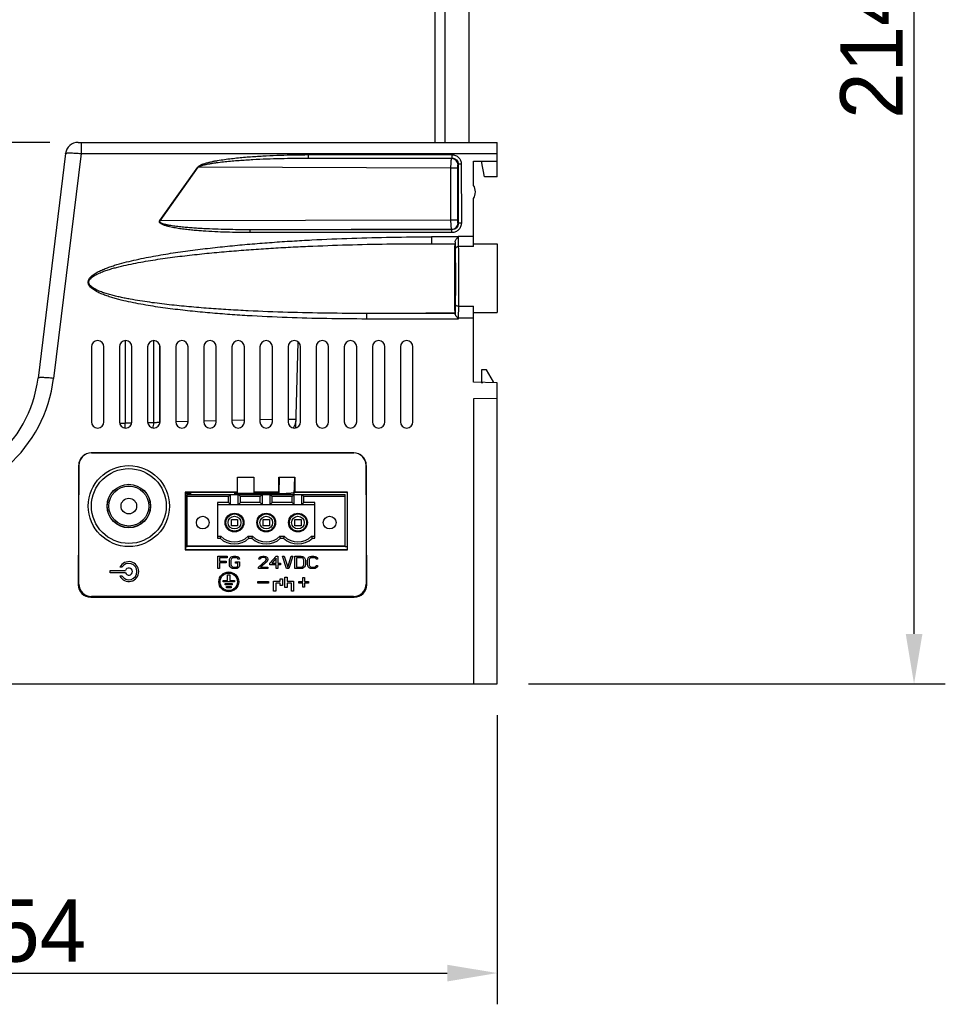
# Model space of a CAD drawing. Header units: millimetres. Extents: x 0 to 1189, y 0 to 841.
# Tile 6 of 8: x 729 to 877, y 169 to 326. Entities that reach past the tile are written whole.
import ezdxf

# ---------------------------------------------------------------- set-up
doc = ezdxf.new("R2010")
doc.units = ezdxf.units.MM
doc.header["$LTSCALE"] = 65.395
doc.header["$PDMODE"] = 3
doc.header["$PDSIZE"] = 0.01
doc.layers.get('0').update_dxf_attribs({"linetype": 'CONTINUOUS'})
doc.layers.get('Defpoints').update_dxf_attribs({"linetype": 'CONTINUOUS'})
for name, color, linetype in [('CRADLE_CASE_RH-SHAPE', 7, 'CONTINUOUS'), ('DC-005-SHAPE', 7, 'CONTINUOUS'), ('DIN_RAIL_LOCK-SHAPE', 7, 'CONTINUOUS'), ('FIX_GUIDE-SHAPE', 7, 'CONTINUOUS'), ('PCB-CRADLE_BASE-SHAPE', 7, 'CONTINUOUS'), ('TERMINAL_BLOCK_AG-SHAPE', 7, 'CONTINUOUS')]:
    doc.layers.add(name, color=color, linetype=linetype)
doc.styles.get("Standard").update_dxf_attribs({"font": 'gothic.ttf'})
doc.dimstyles.new('WALL', dxfattribs={"dimtxt": 10, "dimasz": 8, "dimexe": 5, "dimexo": 5, "dimgap": 1.5, "dimtad": 1, "dimtoh": 1, "dimdsep": 46, "dimtxsty": 'STANDARD', "dimcen": 0, "dimadec": 0, "dimazin": 0, "dimtp": 0.001, "dimtm": 0.001, "dimtfac": 1, "dimtofl": 0, "dimtmove": 0, "dimatfit": 3, "dimfxl": 1, "dimtolj": 1, "dimarcsym": 0})

# ---------------------------------------------------------------- blocks, each defined once
blk = doc.blocks.new('*D153')
at = {"color": 0, "lineweight": -2}
for p, q in [((733.79, 306.65), (592.25, 306.65)), ((597.25, 227.9), (597.25, 298.65)), ((641.43, 219.9), (592.25, 219.9))]:
    blk.add_line(p, q, dxfattribs=at)
at = {"color": 0}
for points in [[(595.91, 298.65), (598.58, 298.65), (597.25, 306.65)], [(595.91, 227.9), (598.58, 227.9), (597.25, 219.9)]]:
    blk.add_solid(points, dxfattribs=at)
at = {"layer": 'Defpoints', "color": 0}
for p in [(597.25, 306.65), (738.79, 306.65), (646.43, 219.9)]:
    blk.add_point(p, dxfattribs=at)
at = {"color": 0, "insert": (590.49, 263.01), "char_height": 10, "attachment_point": 5, "rotation": 90}
blk.add_mtext('\\A1;86.75', dxfattribs=at)
blk = doc.blocks.new('*D154')
at = {"color": 0, "lineweight": -2}
for p, q in [((651.43, 214.9), (651.43, 168.58)), ((805.43, 214.9), (805.43, 168.58)), ((659.43, 173.58), (797.43, 173.58))]:
    blk.add_line(p, q, dxfattribs=at)
at = {"color": 0}
for points in [[(659.43, 174.91), (659.43, 172.24), (651.43, 173.58)], [(797.43, 174.91), (797.43, 172.24), (805.43, 173.58)]]:
    blk.add_solid(points, dxfattribs=at)
at = {"layer": 'Defpoints', "color": 0}
for p in [(651.43, 219.9), (805.43, 219.9), (805.43, 173.58)]:
    blk.add_point(p, dxfattribs=at)
at = {"color": 0, "insert": (728.43, 180.33), "char_height": 10, "attachment_point": 5}
blk.add_mtext('\\A1;154', dxfattribs=at)
blk = doc.blocks.new('*D155')
at = {"color": 0, "lineweight": -2}
for p, q in [((761.12, 434.4), (877.17, 434.4)), ((872.17, 227.9), (872.17, 426.4)), ((810.43, 219.9), (877.17, 219.9))]:
    blk.add_line(p, q, dxfattribs=at)
at = {"color": 0}
for points in [[(870.84, 426.4), (873.51, 426.4), (872.17, 434.4)], [(870.84, 227.9), (873.51, 227.9), (872.17, 219.9)]]:
    blk.add_solid(points, dxfattribs=at)
at = {"layer": 'Defpoints', "color": 0}
for p in [(756.12, 434.4), (872.17, 434.4), (805.43, 219.9)]:
    blk.add_point(p, dxfattribs=at)
at = {"color": 0, "insert": (865.42, 327.15), "char_height": 10, "attachment_point": 5, "rotation": 90}
blk.add_mtext('\\A1;214.5', dxfattribs=at)

msp = doc.modelspace()

# ---------------------------------------------------------------- linework, layer by layer
at = {"layer": 'CRADLE_CASE_RH-SHAPE', "color": 7, "linetype": 'Continuous'}
for p, q in [((738.289, 306.647), (805.426, 306.647)), ((738.786, 306.647), (738.786, 304.856)), ((805.426, 301.147), (805.426, 306.647)), ((736.304, 304.891), (731.882, 268.88)), ((738.786, 304.856), (734.363, 268.837)), ((738.786, 304.856), (805.426, 304.856)), ((775.166, 304.685), (798.165, 304.685)), ((775.166, 304.685), (775.166, 304.133)), ((798.165, 304.685), (798.165, 304.133)), ((775.166, 304.133), (798.165, 304.133)), ((798.14, 304.059), (775.166, 304.133)), ((798.14, 304.059), (798.165, 304.133)), ((799.14, 303.059), (799.166, 303.137)), ((799.166, 303.137), (799.173, 293.658)), ((799.666, 303.189), (799.673, 293.71)), ((801.626, 303.647), (805.426, 303.647)), ((801.626, 299.764), (801.626, 303.647)), ((803.367, 301.147), (802.926, 303.647)), ((751.372, 294.142), (757.485, 302.707)), ((751.433, 294.098), (757.546, 302.664)), ((798.014, 302.534), (757.546, 302.664)), ((798.014, 294.198), (798.014, 302.534)), ((799.136, 294.215), (799.136, 302.551)), ((805.426, 301.147), (803.367, 301.147)), ((801.626, 289.952), (801.626, 297.664)), ((798.014, 294.198), (751.433, 294.098)), ((799.173, 293.658), (799.14, 293.724)), ((798.14, 292.724), (765.834, 292.655)), ((798.175, 292.655), (765.834, 292.655)), ((765.834, 292.207), (765.834, 292.655)), ((798.175, 292.207), (765.834, 292.207)), ((798.175, 292.655), (798.14, 292.724)), ((798.175, 292.207), (798.175, 292.655)), ((799.15, 291.525), (794.893, 291.525)), ((794.893, 291.525), (794.893, 290.424)), ((794.893, 290.424), (798.675, 290.424)), ((794.893, 290.424), (798.67, 290.38)), ((798.67, 290.38), (798.675, 290.424)), ((799.15, 291.525), (799.178, 291.582)), ((801.626, 291.582), (799.178, 291.582)), ((801.626, 290.397), (805.426, 290.397)), ((805.426, 290.397), (805.426, 279.397)), ((801.626, 289.952), (799.191, 289.952)), ((784.533, 279.25), (798.67, 279.415)), ((798.687, 279.25), (784.533, 279.25)), ((784.533, 278.358), (784.533, 279.25)), ((798.687, 279.25), (798.67, 279.415)), ((799.199, 280.403), (801.626, 280.403)), ((801.626, 268.214), (801.626, 280.403)), ((801.626, 279.397), (805.426, 279.397)), ((799.19, 278.358), (784.533, 278.358)), ((799.19, 278.56), (801.626, 278.56)), ((799.19, 278.56), (799.19, 278.358)), ((745.826, 274.891), (745.826, 261.648)), ((750.422, 261.737), (750.422, 274.897)), ((773.195, 260.936), (773.555, 274.673)), ((740.426, 273.897), (740.426, 261.897)), ((742.426, 261.897), (742.426, 273.897)), ((744.926, 273.897), (744.926, 261.897)), ((746.926, 261.897), (746.926, 273.897)), ((749.426, 273.897), (749.426, 261.897)), ((751.38, 261.794), (751.38, 274.19)), ((751.426, 261.897), (751.426, 273.897)), ((753.926, 273.897), (753.926, 261.897)), ((755.926, 261.897), (755.926, 273.897)), ((758.426, 273.897), (758.426, 261.897)), ((760.426, 261.897), (760.426, 273.897)), ((762.926, 273.897), (762.926, 261.897)), ((764.926, 261.897), (764.926, 273.897)), ((767.426, 273.897), (767.426, 261.897)), ((769.426, 261.897), (769.426, 273.897)), ((771.926, 273.897), (771.926, 261.897)), ((773.926, 261.897), (773.926, 273.897)), ((776.426, 273.897), (776.426, 261.897)), ((778.426, 261.897), (778.426, 273.897)), ((780.926, 273.897), (780.926, 261.897)), ((782.926, 261.897), (782.926, 273.897)), ((785.426, 273.897), (785.426, 261.897)), ((787.426, 261.897), (787.426, 273.897)), ((789.926, 273.897), (789.926, 261.897)), ((791.926, 261.897), (791.926, 273.897)), ((805.426, 268.147), (801.626, 268.214)), ((805.426, 219.897), (805.426, 268.147)), ((805.426, 265.647), (801.626, 265.581)), ((801.626, 265.581), (801.626, 219.897)), ((755.926, 261.913), (753.927, 261.86)), ((760.423, 262.031), (758.424, 261.978)), ((764.926, 262.148), (762.921, 262.096)), ((769.426, 262.266), (767.426, 262.214)), ((746.9, 261.676), (745.826, 261.648)), ((745.846, 260.902), (745.826, 261.648)), ((751.429, 261.795), (751.38, 261.794)), ((751.385, 261.619), (751.38, 261.794)), ((782.449, 256.918), (740.404, 256.918)), ((740.425, 256.897), (740.404, 256.918)), ((740.425, 256.897), (782.427, 256.897)), ((782.427, 256.897), (782.449, 256.918)), ((738.397, 254.927), (738.327, 235.797)), ((738.426, 254.898), (738.397, 254.927)), ((738.426, 235.896), (738.426, 254.898)), ((784.426, 254.898), (784.455, 254.927)), ((784.426, 254.898), (784.426, 235.896)), ((784.525, 235.797), (784.455, 254.927)), ((763.826, 252.997), (766.426, 252.997)), ((763.826, 250.597), (763.826, 252.997)), ((766.426, 252.997), (766.426, 250.597)), ((770.426, 252.997), (773.026, 252.997)), ((770.426, 250.597), (770.426, 252.997)), ((770.493, 252.995), (770.426, 250.436)), ((772.915, 250.247), (772.987, 252.998)), ((773.026, 252.997), (773.026, 250.597)), ((763.826, 250.597), (755.426, 250.597)), ((755.426, 250.597), (755.478, 250.545)), ((755.426, 250.597), (755.426, 241.397)), ((763.8, 250.545), (755.478, 250.545)), ((755.478, 250.545), (755.478, 241.45)), ((755.478, 250.436), (756.289, 250.436)), ((756.288, 250.545), (756.29, 250.247)), ((763.364, 250.545), (763.362, 250.247)), ((763.363, 250.436), (770.426, 250.436)), ((763.826, 250.597), (763.8, 250.545)), ((770.426, 250.597), (766.426, 250.597)), ((766.426, 250.597), (766.452, 250.545)), ((770.4, 250.545), (766.452, 250.545)), ((770.426, 250.597), (770.4, 250.545)), ((770.426, 250.436), (770.426, 250.247)), ((781.426, 250.597), (773.026, 250.597)), ((773.026, 250.597), (773.052, 250.545)), ((781.374, 250.545), (773.052, 250.545)), ((781.426, 250.597), (781.374, 250.545)), ((781.374, 250.545), (781.374, 241.45)), ((781.426, 241.397), (781.426, 250.597)), ((755.478, 248.197), (755.766, 248.197)), ((755.426, 241.397), (755.478, 241.45)), ((755.426, 241.397), (781.426, 241.397)), ((755.478, 241.45), (781.374, 241.45)), ((781.426, 241.397), (781.374, 241.45)), ((760.697, 240.374), (762.197, 240.374)), ((760.697, 238.374), (760.697, 240.374)), ((762.197, 240.118), (760.947, 240.118)), ((760.947, 240.118), (760.947, 239.565)), ((762.197, 240.374), (762.197, 240.118)), ((762.53, 239.693), (762.572, 239.906)), ((762.572, 239.906), (762.655, 240.076)), ((762.655, 240.076), (762.822, 240.246)), ((762.822, 239.863), (762.78, 239.693)), ((762.822, 240.246), (762.989, 240.331)), ((762.905, 239.991), (762.822, 239.863)), ((763.03, 240.076), (762.905, 239.991)), ((762.989, 240.331), (763.197, 240.374)), ((763.197, 240.118), (763.03, 240.076)), ((763.197, 240.374), (763.572, 240.374)), ((763.572, 240.118), (763.197, 240.118)), ((763.572, 240.374), (763.78, 240.331)), ((763.739, 240.076), (763.572, 240.118)), ((763.864, 239.991), (763.739, 240.076)), ((763.78, 240.331), (763.947, 240.246)), ((763.905, 239.863), (763.864, 239.991)), ((764.155, 239.863), (763.905, 239.863)), ((763.947, 240.246), (764.114, 240.076)), ((764.114, 240.076), (764.155, 239.863)), ((767.239, 239.906), (767.28, 240.076)), ((767.447, 239.906), (767.239, 239.906)), ((767.28, 240.076), (767.447, 240.246)), ((767.447, 240.246), (767.614, 240.331)), ((767.53, 240.033), (767.447, 239.906)), ((767.655, 240.118), (767.53, 240.033)), ((767.614, 240.331), (767.905, 240.374)), ((767.864, 240.161), (767.655, 240.118)), ((768.03, 240.161), (767.864, 240.161)), ((767.905, 240.374), (768.072, 240.374)), ((768.239, 240.118), (768.03, 240.161)), ((768.072, 240.374), (768.322, 240.331)), ((768.364, 240.033), (768.239, 240.118)), ((768.322, 240.331), (768.489, 240.246)), ((768.447, 239.906), (768.364, 240.033)), ((768.364, 239.65), (768.447, 239.821)), ((768.447, 239.821), (768.447, 239.906)), ((768.489, 240.246), (768.655, 240.076)), ((768.655, 240.076), (768.697, 239.906)), ((768.697, 239.821), (768.655, 239.65)), ((768.697, 239.906), (768.697, 239.821)), ((769.03, 239.225), (770.03, 240.374)), ((770.03, 240.033), (769.322, 239.225)), ((770.03, 240.374), (770.28, 240.374)), ((770.03, 239.225), (770.03, 240.033)), ((770.28, 240.374), (770.28, 239.225)), ((771.03, 240.374), (771.28, 240.374)), ((771.697, 238.374), (771.03, 240.374)), ((771.28, 240.374), (771.864, 238.629)), ((771.864, 238.629), (772.447, 240.374)), ((772.697, 240.374), (772.03, 238.374)), ((772.447, 240.374), (772.697, 240.374)), ((773.03, 240.374), (774.03, 240.374)), ((773.03, 238.374), (773.03, 240.374)), ((774.03, 240.118), (773.28, 240.118)), ((773.28, 240.118), (773.28, 238.629)), ((774.03, 240.374), (774.239, 240.331)), ((774.197, 240.076), (774.03, 240.118)), ((774.322, 239.991), (774.197, 240.076)), ((774.239, 240.331), (774.405, 240.246)), ((774.405, 239.863), (774.322, 239.991)), ((774.405, 240.246), (774.572, 240.076)), ((774.447, 239.693), (774.405, 239.863)), ((774.572, 240.076), (774.655, 239.906)), ((774.655, 239.906), (774.697, 239.693)), ((775.03, 239.693), (775.072, 239.906)), ((775.072, 239.906), (775.155, 240.076)), ((775.155, 240.076), (775.322, 240.246)), ((775.322, 239.863), (775.28, 239.693)), ((775.322, 240.246), (775.489, 240.331)), ((775.405, 239.991), (775.322, 239.863)), ((775.53, 240.076), (775.405, 239.991)), ((775.489, 240.331), (775.697, 240.374)), ((775.697, 240.118), (775.53, 240.076)), ((775.697, 240.374), (776.072, 240.374)), ((776.072, 240.118), (775.697, 240.118)), ((776.072, 240.374), (776.28, 240.331)), ((776.239, 240.076), (776.072, 240.118)), ((776.364, 239.991), (776.239, 240.076)), ((776.28, 240.331), (776.447, 240.246)), ((776.405, 239.863), (776.364, 239.991)), ((776.655, 239.863), (776.405, 239.863)), ((776.447, 240.246), (776.614, 240.076)), ((776.614, 240.076), (776.655, 239.863)), ((745.319, 238.589), (744.991, 238.589)), ((760.947, 238.374), (760.697, 238.374)), ((760.947, 239.565), (762.03, 239.565)), ((762.03, 239.31), (760.947, 239.31)), ((760.947, 239.31), (760.947, 238.374)), ((762.03, 239.565), (762.03, 239.31)), ((762.53, 239.055), (762.53, 239.693)), ((762.572, 238.842), (762.53, 239.055)), ((762.655, 238.672), (762.572, 238.842)), ((762.822, 238.501), (762.655, 238.672)), ((762.78, 239.693), (762.78, 239.055)), ((762.78, 239.055), (762.822, 238.884)), ((762.822, 238.884), (762.905, 238.757)), ((762.989, 238.416), (762.822, 238.501)), ((762.905, 238.757), (763.03, 238.672)), ((763.197, 238.374), (762.989, 238.416)), ((763.03, 238.672), (763.197, 238.629)), ((763.197, 238.629), (763.572, 238.629)), ((763.572, 238.374), (763.197, 238.374)), ((763.53, 239.48), (764.155, 239.48)), ((763.53, 239.225), (763.53, 239.48)), ((763.905, 239.225), (763.53, 239.225)), ((763.572, 238.629), (763.739, 238.672)), ((763.78, 238.416), (763.572, 238.374)), ((763.739, 238.672), (763.864, 238.757)), ((763.947, 238.501), (763.78, 238.416)), ((763.864, 238.757), (763.905, 238.884)), ((763.905, 238.884), (763.905, 239.225)), ((764.114, 238.672), (763.947, 238.501)), ((764.155, 238.842), (764.114, 238.672)), ((764.155, 239.48), (764.155, 238.842)), ((767.197, 238.586), (768.364, 239.65)), ((767.197, 238.374), (767.197, 238.586)), ((768.697, 238.374), (767.197, 238.374)), ((768.572, 239.523), (767.53, 238.586)), ((767.53, 238.586), (768.697, 238.586)), ((768.655, 239.65), (768.572, 239.523)), ((768.697, 238.586), (768.697, 238.374)), ((769.03, 238.969), (769.03, 239.225)), ((770.03, 238.969), (769.03, 238.969)), ((769.322, 239.225), (770.03, 239.225)), ((770.03, 238.374), (770.03, 238.969)), ((770.28, 238.374), (770.03, 238.374)), ((770.28, 239.225), (770.697, 239.225)), ((770.697, 238.969), (770.28, 238.969)), ((770.28, 238.969), (770.28, 238.374)), ((770.697, 239.225), (770.697, 238.969)), ((772.03, 238.374), (771.697, 238.374)), ((774.03, 238.374), (773.03, 238.374)), ((773.28, 238.629), (774.03, 238.629)), ((774.03, 238.629), (774.197, 238.672)), ((774.239, 238.416), (774.03, 238.374)), ((774.197, 238.672), (774.322, 238.757)), ((774.405, 238.501), (774.239, 238.416)), ((774.322, 238.757), (774.405, 238.884)), ((774.405, 238.884), (774.447, 239.055)), ((774.572, 238.672), (774.405, 238.501)), ((774.447, 239.055), (774.447, 239.693)), ((774.655, 238.842), (774.572, 238.672)), ((774.697, 239.055), (774.655, 238.842)), ((774.697, 239.693), (774.697, 239.055)), ((775.03, 239.055), (775.03, 239.693)), ((775.072, 238.842), (775.03, 239.055)), ((775.155, 238.672), (775.072, 238.842)), ((775.322, 238.501), (775.155, 238.672)), ((775.28, 239.693), (775.28, 239.055)), ((775.28, 239.055), (775.322, 238.884)), ((775.322, 238.884), (775.405, 238.757)), ((775.489, 238.416), (775.322, 238.501)), ((775.405, 238.757), (775.53, 238.672)), ((775.697, 238.374), (775.489, 238.416)), ((775.53, 238.672), (775.697, 238.629)), ((775.697, 238.629), (776.072, 238.629)), ((776.072, 238.374), (775.697, 238.374)), ((776.072, 238.629), (776.239, 238.672)), ((776.28, 238.416), (776.072, 238.374)), ((776.239, 238.672), (776.364, 238.757)), ((776.447, 238.501), (776.28, 238.416)), ((776.364, 238.757), (776.405, 238.884)), ((776.405, 238.884), (776.655, 238.884)), ((776.614, 238.672), (776.447, 238.501)), ((776.655, 238.884), (776.614, 238.672)), ((743.456, 238.082), (745.88, 238.082)), ((743.456, 237.713), (743.456, 238.082)), ((745.88, 237.713), (743.456, 237.713)), ((744.991, 237.206), (745.319, 237.206)), ((762.251, 237.382), (762.601, 237.382)), ((762.251, 236.456), (762.251, 237.382)), ((762.601, 237.382), (762.601, 236.456)), ((770.661, 236.711), (771.011, 236.711)), ((770.661, 236.343), (770.661, 236.711)), ((771.011, 236.711), (771.011, 235.661)), ((771.411, 237.026), (771.761, 237.026)), ((771.411, 235.346), (771.411, 237.026)), ((771.761, 237.026), (771.761, 236.343)), ((774.286, 236.956), (774.566, 236.956)), ((774.286, 236.326), (774.286, 236.956)), ((774.566, 236.956), (774.566, 236.326)), ((738.426, 235.896), (738.327, 235.797)), ((761.516, 236.456), (762.251, 236.456)), ((761.516, 236.256), (761.516, 236.456)), ((763.336, 236.256), (761.516, 236.256)), ((761.866, 235.976), (762.986, 235.976)), ((761.866, 235.766), (761.866, 235.976)), ((762.986, 235.766), (761.866, 235.766)), ((762.041, 235.486), (762.811, 235.486)), ((762.041, 235.276), (762.041, 235.486)), ((762.811, 235.276), (762.041, 235.276)), ((762.601, 236.456), (763.336, 236.456)), ((762.811, 235.486), (762.811, 235.276)), ((762.986, 235.976), (762.986, 235.766)), ((763.336, 236.456), (763.336, 236.256)), ((767.086, 236.326), (768.766, 236.326)), ((767.086, 236.046), (767.086, 236.326)), ((768.766, 236.046), (767.086, 236.046)), ((768.766, 236.326), (768.766, 236.046)), ((769.6, 236.343), (770.661, 236.343)), ((769.6, 234.733), (769.6, 236.343)), ((770.661, 236.028), (769.95, 236.028)), ((769.95, 236.028), (769.95, 234.733)), ((770.661, 235.661), (770.661, 236.028)), ((771.011, 235.661), (770.661, 235.661)), ((771.761, 235.346), (771.411, 235.346)), ((771.761, 236.343), (772.822, 236.343)), ((772.472, 236.028), (771.761, 236.028)), ((771.761, 236.028), (771.761, 235.346)), ((772.472, 234.733), (772.472, 236.028)), ((772.822, 236.343), (772.822, 234.733)), ((773.656, 236.326), (774.286, 236.326)), ((773.656, 236.046), (773.656, 236.326)), ((774.286, 236.046), (773.656, 236.046)), ((774.286, 235.416), (774.286, 236.046)), ((774.566, 235.416), (774.286, 235.416)), ((774.566, 236.326), (775.196, 236.326)), ((775.196, 236.046), (774.566, 236.046)), ((774.566, 236.046), (774.566, 235.416)), ((775.196, 236.326), (775.196, 236.046)), ((784.426, 235.896), (784.525, 235.797)), ((740.425, 233.897), (740.319, 233.791)), ((740.319, 233.791), (782.533, 233.791)), ((782.427, 233.897), (740.425, 233.897)), ((769.95, 234.733), (769.6, 234.733)), ((772.822, 234.733), (772.472, 234.733)), ((782.427, 233.897), (782.533, 233.791)), ((651.426, 219.897), (805.426, 219.897))]:
    msp.add_line(p, q, dxfattribs=at)
for centre, radius in [((746.426, 248.397), 6.491), ((746.426, 248.397), 5.991), ((746.426, 248.397), 3.483), ((746.426, 248.397), 3.448), ((762.426, 236.256), 1.589), ((762.426, 236.256), 1.4)]:
    msp.add_circle(centre, radius, dxfattribs=at)
for centre, radius, start, end in [((738.289, 304.647), 2, 90, 173), ((798.14, 303.059), 1, 0.01918, 89.99204), ((754.113, 297.93), 5.847, 54.04648, 54.78071), ((799.926, 298.71), 2, 328.21167, 31.78833), ((747.999, 289.364), 5.848, 54.04653, 54.78066), ((798.14, 293.724), 1, 270.00657, 359.96777), ((799.193, 273.972), 4.587, 90.03334, 91.8156), ((725.424, 225.694), 90.636, 35.52417, 35.67929), ((741.426, 273.897), 1, 0, 180), ((745.926, 273.897), 1, 0, 180), ((750.426, 273.897), 1, 0, 180), ((754.926, 273.897), 1, 0, 180), ((759.426, 273.897), 1, 0, 180), ((763.926, 273.897), 1, 0, 180), ((768.426, 273.897), 1, 0, 180), ((772.926, 273.897), 1, 0, 180), ((777.426, 273.897), 1, 0, 180), ((781.926, 273.897), 1, 0, 180), ((786.426, 273.897), 1, 0, 180), ((790.926, 273.897), 1, 0, 180), ((712.031, 271.317), 20, 266, 353), ((712.031, 271.579), 22.5, 271.11797, 352.99994), ((741.426, 261.897), 1, 180, 0), ((745.926, 261.897), 1, 180, 0), ((750.426, 261.897), 1, 180, 0), ((754.926, 261.897), 1, 180, 0), ((759.426, 261.897), 1, 180, 0), ((763.926, 261.897), 1, 180, 0), ((768.426, 261.897), 1, 180, 0), ((772.926, 261.897), 1, 180, 0), ((770.731, 262.344), 2.5, 324.96234, 358.5), ((777.426, 261.897), 1, 180, 0), ((781.926, 261.897), 1, 180, 0), ((786.426, 261.897), 1, 180, 0), ((790.926, 261.897), 1, 180, 0), ((745.822, 399.078), 137.43, 269.63929, 270.00175), ((770.426, 250.697), 2.5, 349.62027, 358.5), ((746.426, 237.897), 1.593, 205.72897, 154.27103), ((746.426, 237.897), 1.305, 212, 148), ((746.426, 237.897), 0.576, 198.68182, 161.31818)]:
    msp.add_arc(centre, radius, start, end, dxfattribs=at)
msp.add_ellipse((798.674, 284.897), major_axis=(0, 2.548), ratio=0.0087269, dxfattribs=at)
for centre, major_axis, ratio, start_param, end_param in [((740.399, 254.925), (1.916, 0.579), 0.9956066, 1.2760435, 2.8456219), ((740.427, 254.896), (1.416, -1.416), 0.9987828, 2.3568035, 3.9263818), ((782.425, 254.896), (1.416, 1.416), 0.9987828, -0.7847892, 0.7847892), ((782.453, 254.925), (1.916, -0.579), 0.9956066, 0.2959708, 1.8655491), ((740.328, 235.8), (0.901, 1.798), 0.9938978, -4.2492828, -2.6797045), ((740.427, 235.898), (1.416, 1.416), 0.9987828, 2.3568035, 3.9263818), ((782.425, 235.898), (1.416, -1.416), 0.9987828, -0.7847892, 0.7847892), ((782.524, 235.8), (-0.901, 1.798), 0.9938978, -3.6034808, -2.0339025)]:
    msp.add_ellipse(centre, major_axis=major_axis, ratio=ratio, start_param=start_param, end_param=end_param, dxfattribs=at)
for points, knots in [([(736.304, 304.891), (736.305, 304.899), (736.322, 304.916), (736.388, 304.938), (736.528, 304.956), (736.756, 304.967), (737.061, 304.967), (737.432, 304.955), (737.854, 304.933), (738.311, 304.9), (738.626, 304.872), (738.786, 304.856)], [0, 0, 0, 0, 0.0094562, 0.0258796, 0.0843146, 0.1767176, 0.3001427, 0.4501258, 0.6211209, 0.8067301, 1, 1, 1, 1]), ([(757.485, 302.707), (757.539, 302.783), (757.688, 302.902), (758.015, 303.08), (758.454, 303.244), (758.992, 303.401), (759.537, 303.533), (760.085, 303.646), (760.82, 303.781), (761.744, 303.923), (762.856, 304.066), (763.97, 304.187), (765.087, 304.291), (766.577, 304.408), (768.442, 304.523), (770.682, 304.617), (772.924, 304.673), (774.419, 304.685), (775.166, 304.685)], [0, 0, 0, 0, 0.0155219, 0.0311206, 0.0623366, 0.0935763, 0.1248232, 0.1560733, 0.1873255, 0.2498314, 0.312341, 0.3748526, 0.4373655, 0.4998794, 0.6249073, 0.7499372, 0.8749683, 1, 1, 1, 1]), ([(798.165, 304.685), (798.36, 304.685), (798.755, 304.607), (799.254, 304.274), (799.587, 303.777), (799.666, 303.383), (799.666, 303.189)], [0, 0, 0, 0, 0.2506158, 0.5008564, 0.7505866, 1, 1, 1, 1]), ([(757.546, 302.664), (757.578, 302.697), (757.653, 302.752), (757.816, 302.839), (758.032, 302.923), (758.297, 303.005), (758.655, 303.098), (759.107, 303.194), (759.654, 303.291), (760.203, 303.375), (760.936, 303.474), (761.855, 303.579), (762.961, 303.684), (764.068, 303.773), (765.176, 303.848), (766.654, 303.935), (768.503, 304.018), (770.723, 304.086), (772.944, 304.126), (774.425, 304.134), (775.166, 304.133)], [0, 0, 0, 0, 0.007778, 0.0155715, 0.0311673, 0.0467751, 0.0623878, 0.0936189, 0.1248571, 0.1560995, 0.1873446, 0.2498393, 0.3123398, 0.3748442, 0.4373518, 0.4998618, 0.6248869, 0.7499189, 0.8749568, 1, 1, 1, 1]), ([(798.014, 302.534), (798.014, 302.725), (798.019, 303.003), (798.034, 303.357), (798.049, 303.584), (798.067, 303.773), (798.088, 303.915), (798.107, 304.003), (798.125, 304.045), (798.135, 304.058), (798.14, 304.059)], [0, 0, 0, 0, 0.3720827, 0.5414475, 0.6910576, 0.8153186, 0.9097272, 0.9711776, 0.9892991, 1, 1, 1, 1]), ([(798.165, 304.133), (798.295, 304.133), (798.559, 304.081), (798.891, 303.859), (799.114, 303.528), (799.166, 303.266), (799.166, 303.137)], [0, 0, 0, 0, 0.2511847, 0.5016288, 0.7511108, 1, 1, 1, 1]), ([(799.136, 302.551), (799.136, 302.587), (799.136, 302.717), (799.136, 302.847), (799.137, 302.941)], [0, 0, 0, 0, 0.2820725, 1, 1, 1, 1]), ([(799.137, 302.941), (799.138, 302.957), (799.138, 302.986), (799.138, 303.022), (799.14, 303.045), (799.139, 303.056), (799.14, 303.059)], [0, 0, 0, 0, 0.4139669, 0.7237704, 0.9208857, 1, 1, 1, 1]), ([(799.666, 303.189), (799.602, 303.189), (799.485, 303.186), (799.347, 303.178), (799.257, 303.167), (799.21, 303.158), (799.182, 303.151), (799.166, 303.141), (799.166, 303.137)], [0, 0, 0, 0, 0.3751667, 0.6944382, 0.8180186, 0.9112593, 0.971455, 1, 1, 1, 1]), ([(799.136, 302.551), (799.135, 302.549), (799.125, 302.549), (799.109, 302.546), (799.08, 302.545), (799.042, 302.543), (798.993, 302.542), (798.91, 302.54), (798.785, 302.537), (798.616, 302.535), (798.426, 302.534), (798.223, 302.533), (798.084, 302.533), (798.014, 302.534)], [0, 0, 0, 0, 0.0059823, 0.0216087, 0.0468377, 0.0813943, 0.1249073, 0.1769048, 0.3039427, 0.456918, 0.6290513, 0.8128154, 1, 1, 1, 1]), ([(765.834, 292.207), (764.579, 292.207), (762.698, 292.233), (760.191, 292.329), (758.626, 292.42), (757.375, 292.515), (756.439, 292.601), (755.503, 292.703), (754.726, 292.805), (754.107, 292.901), (753.643, 292.982), (753.182, 293.074), (752.8, 293.163), (752.498, 293.244), (752.273, 293.312), (752.05, 293.389), (751.832, 293.477), (751.622, 293.583), (751.43, 293.713), (751.304, 293.88), (751.311, 294.041), (751.349, 294.11), (751.372, 294.142)], [0, 0, 0, 0, 0.2501587, 0.3752402, 0.5003195, 0.5628591, 0.6253977, 0.6879347, 0.7504691, 0.7817358, 0.8130012, 0.8442646, 0.8755248, 0.8911541, 0.9067818, 0.9224069, 0.9380274, 0.9536374, 0.9692113, 0.9845472, 0.9922515, 1, 1, 1, 1]), ([(765.834, 292.655), (765.216, 292.655), (763.981, 292.66), (762.129, 292.689), (760.278, 292.741), (758.735, 292.807), (757.502, 292.876), (756.578, 292.938), (755.654, 293.011), (754.886, 293.085), (754.272, 293.155), (753.813, 293.213), (753.354, 293.279), (752.973, 293.343), (752.67, 293.401), (752.444, 293.449), (752.218, 293.504), (751.995, 293.566), (751.812, 293.627), (751.67, 293.687), (751.566, 293.738), (751.469, 293.801), (751.399, 293.87), (751.369, 293.942), (751.371, 294.021), (751.407, 294.071), (751.433, 294.098)], [0, 0, 0, 0, 0.1250146, 0.2500334, 0.3750566, 0.5000846, 0.5626012, 0.6251194, 0.6876395, 0.7501615, 0.7814238, 0.8126869, 0.8439507, 0.8752151, 0.8908481, 0.9064812, 0.9221144, 0.937747, 0.9533775, 0.9611929, 0.9690059, 0.976811, 0.984575, 0.9884504, 0.9923107, 1, 1, 1, 1]), ([(799.136, 294.215), (799.135, 294.213), (799.125, 294.214), (799.109, 294.211), (799.08, 294.21), (799.042, 294.208), (798.993, 294.206), (798.91, 294.204), (798.785, 294.202), (798.616, 294.2), (798.426, 294.199), (798.223, 294.198), (798.084, 294.198), (798.014, 294.198)], [0, 0, 0, 0, 0.0059823, 0.0216087, 0.0468377, 0.0813943, 0.1249073, 0.1769049, 0.3039427, 0.456918, 0.6290514, 0.8128154, 1, 1, 1, 1]), ([(798.14, 292.724), (798.135, 292.725), (798.125, 292.736), (798.107, 292.776), (798.088, 292.859), (798.068, 292.995), (798.05, 293.176), (798.035, 293.395), (798.019, 293.74), (798.015, 294.011), (798.014, 294.198)], [0, 0, 0, 0, 0.0102978, 0.0277787, 0.0878592, 0.1810693, 0.3045043, 0.45386, 0.6237464, 1, 1, 1, 1]), ([(799.673, 293.71), (799.673, 293.515), (799.596, 293.121), (799.264, 292.622), (798.766, 292.286), (798.37, 292.207), (798.175, 292.207)], [0, 0, 0, 0, 0.2493909, 0.4991252, 0.749357, 1, 1, 1, 1]), ([(799.173, 293.658), (799.173, 293.528), (799.122, 293.266), (798.902, 292.933), (798.57, 292.708), (798.306, 292.655), (798.175, 292.655)], [0, 0, 0, 0, 0.2484729, 0.4978443, 0.7484644, 1, 1, 1, 1]), ([(799.137, 293.831), (799.137, 293.857), (799.136, 293.985), (799.136, 294.113), (799.136, 294.215)], [0, 0, 0, 0, 0.2016882, 1, 1, 1, 1]), ([(799.14, 293.724), (799.139, 293.726), (799.14, 293.737), (799.138, 293.757), (799.138, 293.79), (799.138, 293.816), (799.137, 293.831)], [0, 0, 0, 0, 0.07482, 0.2701251, 0.5811379, 1, 1, 1, 1]), ([(799.673, 293.71), (799.61, 293.71), (799.492, 293.707), (799.354, 293.699), (799.264, 293.688), (799.217, 293.679), (799.189, 293.672), (799.174, 293.662), (799.173, 293.658)], [0, 0, 0, 0, 0.3751668, 0.6944383, 0.8180186, 0.9112593, 0.971455, 1, 1, 1, 1]), ([(784.533, 278.358), (782.405, 278.358), (778.148, 278.394), (771.765, 278.565), (766.45, 278.816), (762.203, 279.097), (759.021, 279.354), (755.844, 279.664), (753.202, 279.978), (751.094, 280.271), (749.517, 280.517), (747.945, 280.794), (746.381, 281.109), (745.086, 281.414), (744.059, 281.693), (743.296, 281.925), (742.542, 282.185), (741.802, 282.484), (741.088, 282.838), (740.531, 283.207), (740.156, 283.585), (739.944, 283.927), (739.881, 284.332), (740.009, 284.719), (740.247, 285.04), (740.539, 285.313), (740.86, 285.549), (741.312, 285.829), (741.905, 286.129), (742.64, 286.439), (743.389, 286.714), (744.4, 287.044), (745.681, 287.405), (747.231, 287.782), (748.792, 288.116), (750.359, 288.418), (751.931, 288.692), (754.033, 289.027), (756.667, 289.396), (759.837, 289.778), (763.012, 290.109), (766.191, 290.396), (769.374, 290.644), (772.559, 290.858), (776.809, 291.1), (782.125, 291.327), (788.508, 291.488), (792.764, 291.525), (794.893, 291.525)], [0, 0, 0, 0, 0.0625188, 0.1250372, 0.1875547, 0.2188135, 0.2500719, 0.2813296, 0.3125862, 0.3282143, 0.343842, 0.359469, 0.3750951, 0.3907196, 0.3985315, 0.4063426, 0.4141526, 0.4219606, 0.4297642, 0.4375551, 0.4414487, 0.4453308, 0.4491944, 0.4530658, 0.4569541, 0.4608504, 0.4647501, 0.4686515, 0.4764556, 0.4842633, 0.4920729, 0.4998835, 0.5155059, 0.5311305, 0.5467564, 0.5623831, 0.5780103, 0.5936381, 0.624894, 0.656151, 0.6874087, 0.718667, 0.7499256, 0.7811845, 0.8124437, 0.874962, 0.9374808, 1, 1, 1, 1]), ([(784.533, 279.25), (782.422, 279.246), (778.199, 279.269), (771.866, 279.403), (766.591, 279.607), (762.375, 279.838), (759.215, 280.051), (756.058, 280.309), (753.431, 280.572), (751.334, 280.818), (749.764, 281.025), (748.197, 281.258), (746.896, 281.479), (745.859, 281.678), (745.084, 281.839), (744.312, 282.016), (743.545, 282.212), (742.784, 282.433), (742.034, 282.686), (741.423, 282.937), (740.953, 283.178), (740.617, 283.387), (740.361, 283.597), (740.189, 283.798), (740.086, 283.968), (740.027, 284.159), (740.029, 284.425), (740.18, 284.731), (740.459, 285.011), (740.778, 285.245), (741.119, 285.445), (741.59, 285.681), (742.199, 285.934), (742.946, 286.195), (743.702, 286.427), (744.72, 286.705), (746.003, 287.009), (747.554, 287.327), (749.111, 287.608), (750.674, 287.862), (752.24, 288.092), (753.808, 288.304), (755.379, 288.498), (757.477, 288.737), (760.102, 289.003), (763.256, 289.279), (766.413, 289.518), (769.573, 289.723), (772.735, 289.899), (776.952, 290.096), (782.227, 290.279), (788.559, 290.404), (792.781, 290.428), (794.893, 290.424)], [0, 0, 0, 0, 0.0625141, 0.1250304, 0.1875487, 0.2188089, 0.2500697, 0.2813309, 0.3125924, 0.3282236, 0.3438548, 0.359486, 0.3751171, 0.3829327, 0.3907483, 0.3985638, 0.4063791, 0.4141939, 0.4220077, 0.4298191, 0.4337246, 0.4376284, 0.4415276, 0.4434777, 0.4454257, 0.44737, 0.4493117, 0.4531744, 0.4570629, 0.4609586, 0.4648572, 0.4687574, 0.4765594, 0.4843645, 0.4921714, 0.4999793, 0.5155968, 0.5312166, 0.5468378, 0.56246, 0.578083, 0.5937067, 0.6093308, 0.6249554, 0.6562053, 0.6874564, 0.7187084, 0.7499612, 0.7812146, 0.8124685, 0.8749774, 0.9374879, 1, 1, 1, 1]), ([(798.67, 279.415), (798.664, 279.475), (798.66, 279.657), (798.651, 280.015), (798.645, 280.541), (798.638, 281.216), (798.633, 282.018), (798.627, 283.26), (798.625, 284.898), (798.627, 286.535), (798.633, 287.777), (798.638, 288.579), (798.645, 289.254), (798.651, 289.779), (798.66, 290.138), (798.664, 290.319), (798.67, 290.38)], [0, 0, 0, 0, 0.0166123, 0.0496783, 0.0981355, 0.1603976, 0.2343942, 0.3176181, 0.5000454, 0.6824573, 0.7656648, 0.839644, 0.9018901, 0.9503344, 0.9833914, 1, 1, 1, 1]), ([(798.68, 290.726), (798.68, 290.657), (798.677, 290.556), (798.678, 290.455), (798.675, 290.424)], [0, 0, 0, 0, 0.6894909, 1, 1, 1, 1]), ([(798.68, 290.726), (798.681, 290.794), (798.727, 290.937), (798.823, 291.097), (798.917, 291.229), (798.991, 291.33), (799.077, 291.421), (799.131, 291.487), (799.15, 291.525)], [0, 0, 0, 0, 0.2158057, 0.4664071, 0.5979084, 0.7311625, 0.8663754, 1, 1, 1, 1]), ([(798.68, 290.726), (798.681, 290.596), (798.683, 290.185), (798.686, 289.774), (798.691, 289.493)], [0, 0, 0, 0, 0.3168816, 1, 1, 1, 1]), ([(799.178, 291.582), (799.179, 291.256), (799.181, 290.713), (799.186, 290.17), (799.191, 289.952)], [0, 0, 0, 0, 0.6001354, 1, 1, 1, 1]), ([(799.191, 289.952), (799.127, 289.952), (798.997, 289.929), (798.832, 289.828), (798.719, 289.675), (798.691, 289.553), (798.691, 289.493)], [0, 0, 0, 0, 0.2595339, 0.5136987, 0.7598592, 1, 1, 1, 1]), ([(798.691, 289.493), (798.702, 288.95), (798.712, 287.592), (798.72, 285.372), (798.716, 283.021), (798.708, 281.485), (798.699, 280.812)], [0, 0, 0, 0, 0.1876011, 0.4691692, 0.7672913, 1, 1, 1, 1]), ([(799.191, 289.952), (799.202, 289.355), (799.212, 287.862), (799.22, 285.419), (799.216, 282.833), (799.208, 281.144), (799.199, 280.403)], [0, 0, 0, 0, 0.1876003, 0.4691688, 0.7672914, 1, 1, 1, 1]), ([(798.699, 280.812), (798.698, 280.7), (798.693, 280.138), (798.691, 279.575), (798.69, 279.124)], [0, 0, 0, 0, 0.1975335, 1, 1, 1, 1]), ([(799.199, 280.403), (799.135, 280.403), (799.008, 280.424), (798.843, 280.512), (798.728, 280.646), (798.7, 280.758), (798.699, 280.812)], [0, 0, 0, 0, 0.2724872, 0.5325526, 0.7736483, 1, 1, 1, 1]), ([(798.687, 279.25), (798.687, 279.245), (798.689, 279.203), (798.69, 279.161), (798.69, 279.124)], [0, 0, 0, 0, 0.1192421, 1, 1, 1, 1]), ([(799.199, 280.403), (799.197, 280.283), (799.191, 279.669), (799.19, 279.054), (799.19, 278.56)], [0, 0, 0, 0, 0.1950169, 1, 1, 1, 1]), ([(799.047, 278.557), (799.009, 278.611), (798.927, 278.711), (798.814, 278.857), (798.728, 278.989), (798.691, 279.082), (798.69, 279.124)], [0, 0, 0, 0, 0.2954835, 0.5725142, 0.815166, 1, 1, 1, 1]), ([(734.363, 268.837), (734.05, 268.875), (733.594, 268.922), (733.012, 268.961), (732.642, 268.975), (732.336, 268.975), (732.129, 268.963), (732.002, 268.944), (731.936, 268.927), (731.885, 268.903), (731.882, 268.88)], [0, 0, 0, 0, 0.377744, 0.5482007, 0.6977455, 0.8209021, 0.9133432, 0.947142, 0.9725008, 1, 1, 1, 1]), ([(773.23, 262.279), (773.23, 262.277), (773.219, 262.275), (773.205, 262.273), (773.175, 262.271), (773.137, 262.269), (773.087, 262.268), (773, 262.266), (772.867, 262.265), (772.678, 262.266), (772.454, 262.267), (772.2, 262.27), (772.021, 262.273), (771.926, 262.275)], [0, 0, 0, 0, 0.0048478, 0.0179064, 0.0393965, 0.0692823, 0.1074262, 0.1536675, 0.2696164, 0.4150572, 0.5873873, 0.7835379, 1, 1, 1, 1]), ([(750.422, 261.737), (750.298, 261.73), (749.972, 261.722), (749.647, 261.716), (749.446, 261.714)], [0, 0, 0, 0, 0.3825074, 1, 1, 1, 1]), ([(751.38, 261.794), (751.275, 261.784), (751.077, 261.767), (750.803, 261.748), (750.589, 261.738), (750.468, 261.735), (750.422, 261.737)], [0, 0, 0, 0, 0.3283534, 0.62357, 0.8553784, 1, 1, 1, 1]), ([(770.426, 250.436), (770.744, 250.428), (771.207, 250.424), (771.795, 250.441), (772.169, 250.462), (772.477, 250.492), (772.684, 250.524), (772.811, 250.556), (772.875, 250.579), (772.925, 250.608), (772.925, 250.632)], [0, 0, 0, 0, 0.3769879, 0.5474386, 0.6971178, 0.8204731, 0.9131118, 0.9469934, 0.9724187, 1, 1, 1, 1])]:
    msp.add_open_spline(points, degree=3, knots=knots, dxfattribs=at)
msp.add_open_spline([(750.284, 260.908), (750.374, 261.173), (750.421, 261.457), (750.422, 261.737)], degree=3, dxfattribs=at)
at = {"layer": 'DC-005-SHAPE', "color": 7, "linetype": 'Continuous'}
for radius in [3.2, 1.25]:
    msp.add_circle((746.426, 248.397), radius, dxfattribs=at)
at = {"layer": 'DIN_RAIL_LOCK-SHAPE', "color": 7, "linetype": 'Continuous'}
for p, q in [((803.726, 270.197), (802.926, 270.197)), ((802.926, 270.197), (802.926, 268.197)), ((804.826, 268.292), (803.726, 270.197)), ((802.835, 268.192), (803.126, 268.208)), ((803.126, 268.208), (803.126, 268.187)), ((804.826, 268.158), (804.826, 268.292))]:
    msp.add_line(p, q, dxfattribs=at)
at = {"layer": 'FIX_GUIDE-SHAPE', "color": 7, "linetype": 'Continuous'}
for p, q in [((795.423, 396.986), (795.423, 306.647)), ((797.023, 396.986), (797.023, 306.647)), ((800.923, 306.647), (800.923, 393.986))]:
    msp.add_line(p, q, dxfattribs=at)
at = {"layer": 'PCB-CRADLE_BASE-SHAPE', "color": 7, "linetype": 'Continuous'}
for p, q in [((755.478, 241.897), (755.766, 241.897)), ((781.086, 241.897), (781.374, 241.897))]:
    msp.add_line(p, q, dxfattribs=at)
at = {"layer": 'TERMINAL_BLOCK_AG-SHAPE', "color": 7, "linetype": 'Continuous'}
for p, q in [((755.766, 250.247), (781.086, 250.247)), ((755.766, 241.897), (755.766, 250.247)), ((762.396, 249.926), (755.766, 249.926)), ((762.396, 249.926), (762.718, 250.247)), ((762.396, 248.969), (762.396, 249.926)), ((762.731, 248.647), (762.731, 250.247)), ((763.961, 248.647), (763.961, 250.247)), ((764.296, 249.926), (763.974, 250.247)), ((767.476, 249.926), (764.296, 249.926)), ((764.296, 248.969), (764.296, 249.926)), ((767.476, 249.926), (767.798, 250.247)), ((767.476, 248.969), (767.476, 249.926)), ((767.811, 248.647), (767.811, 250.247)), ((769.041, 248.647), (769.041, 250.247)), ((769.376, 249.926), (769.054, 250.247)), ((772.556, 249.926), (769.376, 249.926)), ((769.376, 248.969), (769.376, 249.926)), ((772.556, 249.926), (772.878, 250.247)), ((772.556, 248.969), (772.556, 249.926)), ((772.891, 248.647), (772.891, 250.247)), ((774.121, 248.647), (774.121, 250.247)), ((774.456, 249.926), (774.134, 250.247)), ((781.086, 249.926), (774.456, 249.926)), ((774.456, 248.969), (774.456, 249.926)), ((781.086, 241.897), (781.086, 250.247)), ((762.396, 248.969), (760.646, 248.969)), ((760.646, 248.969), (760.646, 243.226)), ((760.646, 248.647), (776.206, 248.647)), ((762.718, 248.647), (762.396, 248.969)), ((763.974, 248.647), (764.296, 248.969)), ((767.476, 248.969), (764.296, 248.969)), ((767.798, 248.647), (767.476, 248.969)), ((769.054, 248.647), (769.376, 248.969)), ((772.556, 248.969), (769.376, 248.969)), ((772.878, 248.647), (772.556, 248.969)), ((774.134, 248.647), (774.456, 248.969)), ((776.206, 248.969), (774.456, 248.969)), ((776.206, 243.226), (776.206, 248.969)), ((762.846, 246.247), (763.846, 246.247)), ((762.846, 245.247), (762.846, 246.247)), ((763.846, 246.247), (763.846, 245.247)), ((767.926, 246.247), (768.926, 246.247)), ((767.926, 245.247), (767.926, 246.247)), ((768.926, 246.247), (768.926, 245.247)), ((773.006, 246.247), (774.006, 246.247)), ((773.006, 245.247), (773.006, 246.247)), ((774.006, 246.247), (774.006, 245.247)), ((763.846, 245.247), (762.846, 245.247)), ((768.926, 245.247), (767.926, 245.247)), ((774.006, 245.247), (773.006, 245.247)), ((760.646, 243.547), (761.162, 243.547)), ((760.646, 243.226), (761.033, 243.226)), ((765.53, 243.547), (766.242, 243.547)), ((765.659, 243.226), (766.113, 243.226)), ((770.61, 243.547), (771.322, 243.547)), ((770.739, 243.226), (771.193, 243.226)), ((775.69, 243.547), (776.206, 243.547)), ((775.819, 243.226), (776.206, 243.226)), ((781.086, 241.947), (755.766, 241.947)), ((781.086, 241.897), (755.766, 241.897))]:
    msp.add_line(p, q, dxfattribs=at)
for centre, radius in [((758.266, 245.747), 1.025), ((763.346, 245.747), 1.505), ((763.346, 245.747), 1.375), ((763.346, 245.747), 1.022), ((768.426, 245.747), 1.505), ((768.426, 245.747), 1.375), ((768.426, 245.747), 1.022), ((773.506, 245.747), 1.505), ((773.506, 245.747), 1.375), ((773.506, 245.747), 1.022), ((778.586, 245.747), 1.025)]:
    msp.add_circle(centre, radius, dxfattribs=at)
for centre, radius, start, end in [((777.37, 236.873), 17.529, 157.61889, 158.75097), ((763.346, 245.747), 3.421, 227.47404, 312.52613), ((763.346, 245.747), 3.1, 225.20868, 314.79132), ((749.322, 236.873), 17.529, 21.24903, 22.38111), ((782.45, 236.873), 17.529, 157.61889, 158.75097), ((768.426, 245.747), 3.421, 227.47387, 312.52613), ((768.426, 245.747), 3.1, 225.20868, 314.79132), ((754.402, 236.873), 17.529, 21.24903, 22.38111), ((787.53, 236.873), 17.529, 157.61889, 158.75097), ((773.506, 245.747), 3.421, 227.47387, 312.52596), ((773.506, 245.747), 3.1, 225.20868, 314.79132), ((759.482, 236.873), 17.529, 21.24903, 22.38111)]:
    msp.add_arc(centre, radius, start, end, dxfattribs=at)

# ---------------------------------------------------------------- dimensions: what is measured, and where the dimension line sits
at = {"color": 5}
for base, p1, p2, picture, middle in [((872.174, 434.398), (805.426, 219.897), (756.12, 434.398), '*D155', (872.174, 327.148)), ((597.245, 306.647), (646.426, 219.897), (738.786, 306.647), '*D153', (597.245, 263.013))]:
    dim = msp.add_linear_dim(base=base, p1=p1, p2=p2, angle=90, dimstyle='WALL', dxfattribs=at)
    dim.commit()
    dim.dimension.update_dxf_attribs({"geometry": picture, "text_midpoint": middle, "dimtype": 160})
dim = msp.add_linear_dim(base=(805.426, 173.575), p1=(651.426, 219.897), p2=(805.426, 219.897), dimstyle='WALL', override={"dimdec": 1}, dxfattribs=at)
dim.commit()
dim.dimension.update_dxf_attribs({"geometry": '*D154', "text_midpoint": (728.426, 173.575), "dimtype": 160})

doc.saveas('drawing.dxf')
